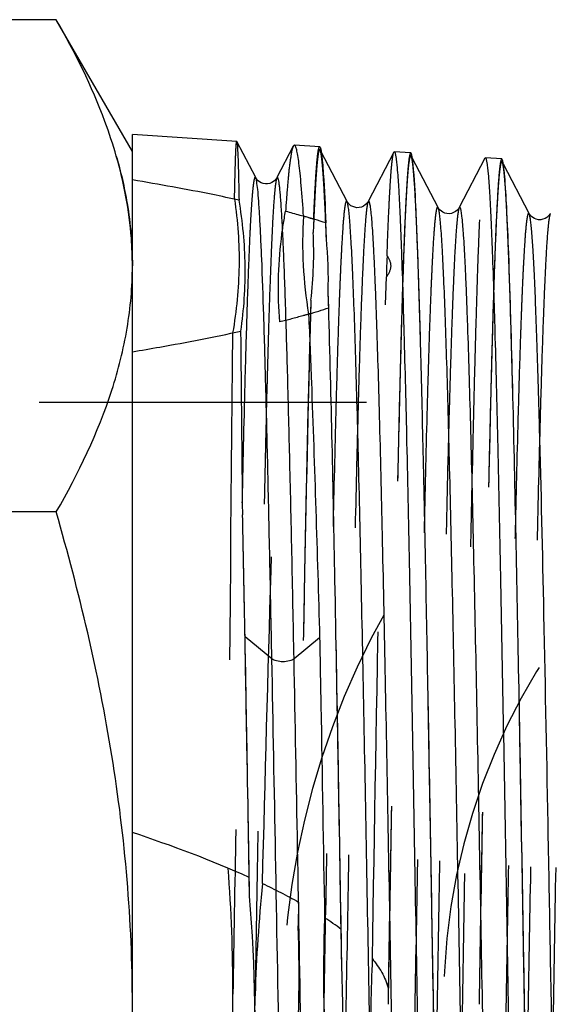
# Model space of a CAD drawing. Header units: millimetres. Extents: x 427 to 573, y 468 to 537.
# Tile 8 of 10: x 530 to 541, y 493 to 512. Entities that reach past the tile are written whole.
import ezdxf

# ---------------------------------------------------------------- set-up
doc = ezdxf.new("R2010")
doc.units = ezdxf.units.MM
doc.header["$LTSCALE"] = 65.185185
doc.linetypes.add('HIDDEN', pattern=[0.2, 0.1, -0.1])
doc.layers.add('KONST.EL_MIT_GEO', color=7, linetype='CONTINUOUS')
doc.layers.add('KURVEN', color=7, linetype='CONTINUOUS')

msp = doc.modelspace()

# ---------------------------------------------------------------- linework, layer by layer
at = {"layer": 'KONST.EL_MIT_GEO', "color": 7, "linetype": 'Continuous'}
for p, q in [((531.132, 512.305), (522.168, 512.305)), ((532.65, 509.675), (531.132, 512.305)), ((534.73, 509.879), (532.65, 510.017)), ((532.65, 475.333), (532.65, 510.017)), ((534.73, 509.879), (534.732, 509.877)), ((535.107, 509.156), (534.732, 509.877)), ((536.382, 509.769), (535.878, 509.802)), ((535.855, 509.781), (535.529, 509.156)), ((536.927, 508.681), (536.413, 509.668)), ((537.859, 509.661), (537.349, 508.681)), ((538.196, 509.648), (537.869, 509.67)), ((538.741, 508.561), (538.227, 509.548)), ((539.673, 509.541), (539.162, 508.561)), ((540.01, 509.528), (539.683, 509.55)), ((540.555, 508.44), (540.041, 509.427)), ((536.515, 507.943), (536.504, 508.253)), ((536.561, 506.561), (536.551, 506.871)), ((531.132, 502.49), (522.168, 502.49)), ((534.894, 500.002), (534.894, 500.023)), ((535.429, 499.563), (534.894, 500.002)), ((536.381, 499.981), (535.871, 499.563)), ((534.985, 494.834), (534.979, 495.204)), ((536.824, 493.375), (536.81, 494.169))]:
    msp.add_line(p, q, dxfattribs=at)
at = {"layer": 'KONST.EL_MIT_GEO', "color": 8, "linetype": 'HIDDEN'}
for p, q in [((536.413, 509.668), (536.391, 509.71)), ((537.859, 509.661), (537.869, 509.67)), ((538.227, 509.548), (538.205, 509.589)), ((539.673, 509.541), (539.683, 509.55)), ((540.041, 509.427), (540.019, 509.469)), ((536.262, 508.33), (536.253, 508.065)), ((536.208, 506.711), (536.199, 506.446)), ((550.351, 504.675), (518.35, 504.675)), ((534.894, 500.002), (534.894, 500.023)), ((535.963, 494.714), (535.955, 494.242)), ((537.748, 493.006), (537.743, 492.675))]:
    msp.add_line(p, q, dxfattribs=at)
at = {"layer": 'KONST.EL_MIT_GEO', "color": 7, "linetype": 'Continuous'}
for points in [[(535.529, 509.156), (535.528, 509.153), (535.52, 509.141), (535.508, 509.124), (535.489, 509.102), (535.461, 509.079), (535.428, 509.058), (535.388, 509.042), (535.344, 509.033), (535.299, 509.032), (535.257, 509.04), (535.218, 509.054), (535.185, 509.072), (535.159, 509.092), (535.138, 509.112), (535.123, 509.13), (535.113, 509.145), (535.107, 509.156)], [(537.349, 508.681), (537.342, 508.67), (537.331, 508.653), (537.313, 508.633), (537.289, 508.611), (537.255, 508.588), (537.212, 508.569), (537.167, 508.559), (537.122, 508.557), (537.079, 508.565), (537.039, 508.579), (537.005, 508.597), (536.977, 508.619), (536.955, 508.64), (536.941, 508.658), (536.932, 508.672), (536.927, 508.681)], [(539.163, 508.561), (539.16, 508.556), (539.152, 508.542), (539.137, 508.523), (539.116, 508.501), (539.088, 508.479), (539.051, 508.459), (539.007, 508.443), (538.961, 508.436), (538.917, 508.439), (538.874, 508.45), (538.837, 508.466), (538.806, 508.486), (538.781, 508.507), (538.763, 508.528), (538.751, 508.544), (538.743, 508.556), (538.741, 508.561)], [(540.976, 508.44), (540.975, 508.437), (540.967, 508.425), (540.955, 508.408), (540.935, 508.385), (540.906, 508.362), (540.871, 508.341), (540.831, 508.325), (540.785, 508.317), (540.74, 508.317), (540.698, 508.326), (540.659, 508.342), (540.626, 508.361), (540.6, 508.382), (540.581, 508.402), (540.567, 508.42), (540.558, 508.434), (540.555, 508.44)]]:
    msp.add_lwpolyline(points, dxfattribs=at)
for centre, radius, start, end in [((544.349, 507.842), 8.307, 176.2194, 189.7482), ((532.97, 497.548), 11.273, 71.7282, 74.0928), ((528.334, 507.129), 8.221, 358.2054, 5.6801), ((533.207, 516.491), 10.481, 286.3736, 288.6671), ((-990.669, 489.531), 1525.571, 0.484485, 0.622119), ((502.061, 492.137), 33.035, 357.2537, 4.682), ((569.358, 493.25), 32.899, 177.9934, 183.946), ((504.137, 492.139), 32.71, 359.7794, 2.1654)]:
    msp.add_arc(centre, radius, start, end, dxfattribs=at)
at = {"layer": 'KONST.EL_MIT_GEO', "color": 8, "linetype": 'HIDDEN'}
for centre, radius, start, end in [((528.017, 507.666), 8.246, 353.3488, 2.7687), ((545.894, 507.11), 8.184, 176.5738, 179.5363), ((2890.735, 481.11), 2356.22, 179.393281, 179.65281), ((501.519, 492.891), 33.134, 359.9703, 4.3215), ((568.599, 491.752), 33.523, 174.2975, 178.0824), ((503.099, 493.212), 32.872, 356.263, 1.7967), ((570.134, 492.101), 32.737, 177.4024, 180.6536), ((501.925, 492.9), 32.728, 358.1024, 359.9531), ((567.722, 491.791), 32.646, 178.1, 179.9554)]:
    msp.add_arc(centre, radius, start, end, dxfattribs=at)
at = {"layer": 'KONST.EL_MIT_GEO', "color": 7, "linetype": 'Continuous'}
for points, knots in [([(532.33, 509.587), (532.263, 509.818), (531.951, 510.761), (531.507, 511.655), (531.132, 512.305)], [0, 0, 0, 0, 0.243182, 1, 1, 1, 1]), ([(534.732, 509.877), (534.736, 509.869), (534.737, 509.838), (534.744, 509.777), (534.748, 509.68), (534.754, 509.55), (534.759, 509.386), (534.767, 509.102), (534.772, 508.872), (534.775, 508.707)], [0, 0, 0, 0, 0.023985, 0.077029, 0.159204, 0.270378, 0.410391, 0.578968, 1, 1, 1, 1]), ([(535.878, 509.802), (535.876, 509.803), (535.865, 509.8), (535.859, 509.789), (535.855, 509.781)], [0, 0, 0, 0, 0.180061, 1, 1, 1, 1]), ([(536.06, 508.389), (536.046, 508.593), (536.026, 508.878), (535.994, 509.229), (535.971, 509.429), (535.95, 509.584), (535.927, 509.699), (535.91, 509.764), (535.889, 509.802), (535.878, 509.802)], [0, 0, 0, 0, 0.427398, 0.597299, 0.737343, 0.847313, 0.927119, 0.977126, 1, 1, 1, 1]), ([(536.382, 509.769), (536.39, 509.768), (536.401, 509.732), (536.412, 509.68), (536.425, 509.578), (536.433, 509.501), (536.437, 509.456)], [0, 0, 0, 0, 0.07656, 0.265745, 0.573387, 1, 1, 1, 1]), ([(537.869, 509.67), (537.877, 509.67), (537.888, 509.63), (537.894, 509.606), (537.897, 509.584)], [0, 0, 0, 0, 0.286073, 1, 1, 1, 1]), ([(538.253, 509.311), (538.249, 509.36), (538.241, 509.442), (538.228, 509.553), (538.215, 509.609), (538.205, 509.648), (538.196, 509.648)], [0, 0, 0, 0, 0.42714, 0.735062, 0.924179, 1, 1, 1, 1]), ([(532.65, 507.397), (532.65, 507.581), (532.623, 508.319), (532.484, 509.053), (532.33, 509.587)], [0, 0, 0, 0, 0.247871, 1, 1, 1, 1]), ([(536.437, 509.456), (536.443, 509.383), (536.473, 508.983), (536.491, 508.581), (536.504, 508.253)], [0, 0, 0, 0, 0.181192, 1, 1, 1, 1]), ([(537.897, 509.584), (537.911, 509.507), (537.93, 509.302), (537.956, 508.922), (537.982, 508.399), (538.021, 507.43), (538.066, 505.907), (538.119, 503.743), (538.171, 501.191), (538.225, 498.34), (538.278, 495.289), (538.331, 492.148), (538.384, 489.025), (538.438, 486.032), (538.491, 483.274), (538.537, 481.168), (538.574, 479.673), (538.601, 478.718), (538.628, 477.886), (538.654, 477.185), (538.681, 476.622), (538.704, 476.241), (538.724, 476.008), (538.736, 475.888), (538.749, 475.806), (538.759, 475.763), (538.766, 475.749)], [0, 0, 0, 0, 0.006964, 0.018246, 0.033758, 0.053365, 0.104152, 0.168832, 0.245137, 0.330383, 0.42157, 0.51549, 0.608833, 0.698311, 0.780766, 0.853291, 0.885012, 0.913323, 0.937972, 0.958744, 0.975455, 0.987958, 0.992598, 0.996152, 0.998615, 1, 1, 1, 1]), ([(539.683, 509.55), (539.691, 509.549), (539.702, 509.51), (539.708, 509.486), (539.711, 509.465)], [0, 0, 0, 0, 0.286478, 1, 1, 1, 1]), ([(539.711, 509.465), (539.725, 509.388), (539.744, 509.184), (539.77, 508.807), (539.796, 508.288), (539.835, 507.326), (539.88, 505.813), (539.933, 503.666), (539.985, 501.132), (540.039, 498.301), (540.092, 495.273), (540.145, 492.154), (540.198, 489.054), (540.252, 486.082), (540.305, 483.344), (540.351, 481.252), (540.388, 479.767), (540.415, 478.819), (540.442, 477.993), (540.468, 477.297), (540.495, 476.737), (540.518, 476.358), (540.537, 476.127), (540.55, 476.008), (540.563, 475.926), (540.573, 475.883), (540.58, 475.87)], [0, 0, 0, 0, 0.006963, 0.018243, 0.033753, 0.053357, 0.104137, 0.168808, 0.245103, 0.330338, 0.421515, 0.515428, 0.608766, 0.698242, 0.780699, 0.853229, 0.884954, 0.913271, 0.937927, 0.958706, 0.975424, 0.987936, 0.992582, 0.99614, 0.998609, 1, 1, 1, 1]), ([(540.068, 509.185), (540.064, 509.235), (540.056, 509.319), (540.042, 509.431), (540.029, 509.488), (540.019, 509.527), (540.01, 509.528)], [0, 0, 0, 0, 0.427179, 0.735133, 0.924254, 1, 1, 1, 1]), ([(538.65, 492.675), (538.617, 494.576), (538.556, 498.158), (538.475, 502.435), (538.406, 505.379), (538.359, 507.07), (538.312, 508.339), (538.277, 509.039), (538.253, 509.311)], [0, 0, 0, 0, 0.342824, 0.645818, 0.77105, 0.873694, 0.950755, 1, 1, 1, 1]), ([(534.775, 508.707), (534.601, 508.745), (533.895, 508.893), (533.185, 509.021), (532.65, 509.111)], [0, 0, 0, 0, 0.247616, 1, 1, 1, 1]), ([(535.429, 499.563), (535.416, 500.23), (535.39, 501.508), (535.35, 503.328), (535.311, 504.944), (535.271, 506.325), (535.237, 507.316), (535.209, 507.972), (535.189, 508.356), (535.169, 508.664), (535.152, 508.898), (535.131, 509.052), (535.119, 509.132), (535.107, 509.156)], [0, 0, 0, 0, 0.208545, 0.399381, 0.568806, 0.71357, 0.830933, 0.878634, 0.918715, 0.950994, 0.975341, 0.991668, 1, 1, 1, 1]), ([(535.871, 499.563), (535.857, 500.269), (535.83, 501.617), (535.787, 503.528), (535.745, 505.205), (535.709, 506.439), (535.679, 507.283), (535.658, 507.799), (535.637, 508.235), (535.619, 508.545), (535.604, 508.752), (535.594, 508.874), (535.583, 508.975), (535.574, 509.053), (535.562, 509.112), (535.555, 509.144), (535.542, 509.171), (535.532, 509.16), (535.529, 509.156)], [0, 0, 0, 0, 0.220123, 0.420097, 0.595571, 0.742757, 0.804738, 0.858532, 0.903858, 0.94049, 0.955487, 0.968251, 0.978767, 0.987026, 0.993034, 0.996819, 0.998545, 1, 1, 1, 1]), ([(540.227, 504.964), (540.205, 505.856), (540.173, 507.056), (540.115, 508.464), (540.086, 508.979), (540.068, 509.185)], [0, 0, 0, 0, 0.633838, 0.852582, 1, 1, 1, 1]), ([(534.812, 506.096), (534.874, 506.527), (534.933, 507.403), (534.849, 508.277), (534.775, 508.707)], [0, 0, 0, 0, 0.49958, 1, 1, 1, 1]), ([(537.834, 476.729), (537.832, 476.726), (537.829, 476.719), (537.817, 476.721), (537.811, 476.735), (537.804, 476.755), (537.797, 476.785), (537.787, 476.844), (537.768, 477.002), (537.744, 477.307), (537.723, 477.674), (537.705, 478.041), (537.691, 478.37), (537.677, 478.733), (537.657, 479.284), (537.633, 480.051), (537.594, 481.471), (537.546, 483.498), (537.491, 486.176), (537.435, 489.105), (537.38, 492.171), (537.324, 495.258), (537.269, 498.246), (537.213, 501.022), (537.166, 503.152), (537.126, 504.67), (537.099, 505.643), (537.071, 506.492), (537.043, 507.208), (537.015, 507.785), (536.992, 508.176), (536.971, 508.415), (536.958, 508.538), (536.944, 508.622), (536.934, 508.667), (536.927, 508.681)], [0, 0, 0, 0, 0.000351, 0.000575, 0.000973, 0.001642, 0.0026, 0.003853, 0.007244, 0.017564, 0.032527, 0.041708, 0.051995, 0.06336, 0.075779, 0.103654, 0.135349, 0.208946, 0.293736, 0.386458, 0.483548, 0.581273, 0.675882, 0.763744, 0.84149, 0.875622, 0.906145, 0.932767, 0.955236, 0.973335, 0.986897, 0.991936, 0.9958, 0.998484, 1, 1, 1, 1]), ([(538.255, 476.729), (538.248, 476.743), (538.238, 476.788), (538.224, 476.873), (538.211, 476.996), (538.191, 477.236), (538.167, 477.628), (538.139, 478.206), (538.111, 478.924), (538.083, 479.775), (538.055, 480.751), (538.016, 482.272), (537.968, 484.406), (537.913, 487.184), (537.857, 490.175), (537.802, 493.262), (537.746, 496.327), (537.691, 499.253), (537.636, 501.928), (537.588, 503.951), (537.549, 505.368), (537.524, 506.134), (537.505, 506.683), (537.491, 507.045), (537.477, 507.373), (537.459, 507.739), (537.438, 508.105), (537.415, 508.409), (537.395, 508.567), (537.385, 508.625), (537.378, 508.656), (537.371, 508.675), (537.366, 508.689), (537.354, 508.692), (537.35, 508.685), (537.349, 508.681)], [0, 0, 0, 0, 0.00152, 0.004212, 0.008086, 0.01314, 0.026742, 0.044894, 0.067423, 0.094114, 0.124708, 0.158912, 0.236797, 0.32477, 0.419447, 0.517189, 0.614241, 0.706878, 0.791546, 0.865, 0.896622, 0.924428, 0.936814, 0.94815, 0.958408, 0.967562, 0.982483, 0.992774, 0.996157, 0.997406, 0.998362, 0.99903, 0.999428, 0.999651, 1, 1, 1, 1]), ([(539.648, 476.85), (539.646, 476.846), (539.643, 476.839), (539.631, 476.841), (539.625, 476.855), (539.618, 476.874), (539.612, 476.904), (539.601, 476.962), (539.582, 477.119), (539.558, 477.421), (539.537, 477.785), (539.519, 478.149), (539.505, 478.474), (539.491, 478.835), (539.472, 479.381), (539.447, 480.142), (539.408, 481.551), (539.36, 483.562), (539.305, 486.219), (539.249, 489.125), (539.194, 492.169), (539.138, 495.233), (539.083, 498.199), (539.027, 500.954), (538.98, 503.069), (538.941, 504.576), (538.913, 505.543), (538.885, 506.386), (538.857, 507.097), (538.83, 507.67), (538.806, 508.058), (538.785, 508.295), (538.772, 508.418), (538.758, 508.502), (538.748, 508.546), (538.741, 508.561)], [0, 0, 0, 0, 0.000357, 0.000582, 0.000976, 0.001641, 0.002593, 0.00384, 0.00722, 0.017518, 0.032461, 0.041631, 0.051907, 0.063264, 0.075674, 0.103531, 0.135211, 0.208782, 0.293555, 0.386268, 0.483355, 0.581087, 0.675709, 0.76359, 0.841362, 0.875507, 0.906045, 0.932683, 0.955167, 0.973284, 0.986862, 0.99191, 0.995781, 0.998474, 1, 1, 1, 1]), ([(539.626, 492.676), (539.607, 493.732), (539.569, 495.802), (539.513, 498.803), (539.456, 501.557), (539.407, 503.648), (539.367, 505.115), (539.342, 505.91), (539.322, 506.48), (539.308, 506.856), (539.294, 507.197), (539.276, 507.578), (539.254, 507.959), (539.23, 508.275), (539.21, 508.441), (539.2, 508.502), (539.193, 508.533), (539.185, 508.554), (539.18, 508.569), (539.168, 508.571), (539.164, 508.564), (539.163, 508.561)], [0, 0, 0, 0, 0.198995, 0.390027, 0.565416, 0.718113, 0.783997, 0.841994, 0.867853, 0.891528, 0.912962, 0.932102, 0.963312, 0.984861, 0.991951, 0.994573, 0.996582, 0.997987, 0.998823, 0.999284, 1, 1, 1, 1]), ([(540.762, 504.177), (540.754, 504.484), (540.738, 505.066), (540.712, 505.885), (540.687, 506.599), (540.661, 507.2), (540.636, 507.683), (540.614, 508.012), (540.595, 508.212), (540.583, 508.317), (540.571, 508.389), (540.562, 508.427), (540.555, 508.44)], [0, 0, 0, 0, 0.215928, 0.408534, 0.576065, 0.717245, 0.83098, 0.916349, 0.948197, 0.972747, 0.989982, 1, 1, 1, 1]), ([(531.132, 502.49), (531.576, 503.26), (532.153, 504.456), (532.577, 506.139), (532.65, 506.981), (532.65, 507.397)], [0, 0, 0, 0, 0.514153, 0.759424, 1, 1, 1, 1]), ([(536.81, 494.169), (536.771, 496.491), (536.699, 500.622), (536.614, 504.753), (536.561, 506.561)], [0, 0, 0, 0, 0.562216, 1, 1, 1, 1]), ([(536.161, 506.435), (536.181, 505.983), (536.267, 503.832), (536.332, 501.681), (536.381, 499.981)], [0, 0, 0, 0, 0.210147, 1, 1, 1, 1]), ([(532.65, 505.684), (532.832, 505.715), (533.555, 505.84), (534.276, 505.978), (534.812, 506.096)], [0, 0, 0, 0, 0.252115, 1, 1, 1, 1]), ([(540.464, 492.675), (540.425, 494.907), (540.355, 499.003), (540.274, 503.099), (540.227, 504.964)], [0, 0, 0, 0, 0.544798, 1, 1, 1, 1]), ([(541.462, 476.97), (541.46, 476.966), (541.449, 476.955), (541.435, 476.982), (541.428, 477.014), (541.416, 477.075), (541.406, 477.155), (541.395, 477.258), (541.384, 477.383), (541.374, 477.529), (541.363, 477.698), (541.347, 477.966), (541.329, 478.352), (541.307, 478.878), (541.277, 479.733), (541.239, 480.982), (541.197, 482.674), (541.154, 484.596), (541.095, 487.485), (541.023, 491.309), (540.94, 495.904), (540.857, 500.208), (540.796, 502.932), (540.762, 504.177)], [0, 0, 0, 0, 0.000534, 0.001157, 0.002523, 0.004691, 0.007671, 0.011464, 0.016068, 0.021475, 0.027679, 0.03467, 0.050981, 0.070311, 0.092553, 0.145245, 0.207851, 0.278936, 0.356873, 0.526054, 0.700003, 0.862913, 1, 1, 1, 1]), ([(532.65, 492.675), (532.65, 494.334), (532.36, 497.658), (531.592, 500.895), (531.132, 502.49)], [0, 0, 0, 0, 0.499896, 1, 1, 1, 1]), ([(534.894, 500.023), (534.89, 500.231), (534.875, 501.033), (534.859, 501.836), (534.847, 502.431)], [0, 0, 0, 0, 0.258474, 1, 1, 1, 1]), ([(534.979, 495.204), (534.972, 495.616), (534.945, 497.216), (534.916, 498.815), (534.894, 500.002)], [0, 0, 0, 0, 0.257598, 1, 1, 1, 1]), ([(536.381, 499.981), (536.389, 499.534), (536.423, 497.675), (536.455, 495.815), (536.479, 494.402)], [0, 0, 0, 0, 0.240224, 1, 1, 1, 1]), ([(536.02, 476.608), (536.018, 476.604), (536.011, 476.595), (535.996, 476.611), (535.991, 476.634), (535.981, 476.675), (535.973, 476.731), (535.963, 476.804), (535.954, 476.893), (535.941, 477.044), (535.925, 477.272), (535.907, 477.593), (535.889, 477.976), (535.871, 478.418), (535.852, 478.919), (535.827, 479.698), (535.795, 480.8), (535.759, 482.263), (535.709, 484.53), (535.647, 487.649), (535.576, 491.585), (535.505, 495.594), (535.455, 498.261), (535.429, 499.563)], [0, 0, 0, 0, 0.000572, 0.001079, 0.00218, 0.003965, 0.006448, 0.009635, 0.013524, 0.018113, 0.029371, 0.043371, 0.060054, 0.079354, 0.101193, 0.12548, 0.181, 0.245005, 0.316452, 0.476902, 0.65192, 0.830138, 1, 1, 1, 1]), ([(535.871, 499.563), (535.845, 499.541), (535.77, 499.514), (535.65, 499.5), (535.53, 499.514), (535.455, 499.541), (535.429, 499.563)], [0, 0, 0, 0, 0.219185, 0.5, 0.780815, 1, 1, 1, 1]), ([(536.442, 476.609), (536.431, 476.629), (536.42, 476.694), (536.402, 476.819), (536.386, 477.007), (536.368, 477.253), (536.351, 477.559), (536.326, 478.08), (536.295, 478.869), (536.26, 479.971), (536.225, 481.266), (536.19, 482.736), (536.155, 484.357), (536.119, 486.106), (536.071, 488.613), (536.013, 491.853), (535.944, 495.731), (535.896, 498.306), (535.871, 499.563)], [0, 0, 0, 0, 0.002936, 0.008485, 0.01666, 0.027437, 0.040779, 0.056637, 0.095651, 0.143887, 0.200611, 0.264957, 0.335945, 0.412491, 0.493429, 0.663502, 0.835838, 1, 1, 1, 1]), ([(539.082, 475.806), (539.067, 475.868), (539.049, 476.043), (539.023, 476.376), (538.998, 476.853), (538.971, 477.468), (538.945, 478.216), (538.907, 479.46), (538.861, 481.29), (538.808, 483.768), (538.756, 486.558), (538.703, 489.562), (538.667, 491.625), (538.65, 492.675)], [0, 0, 0, 0, 0.011267, 0.03115, 0.059503, 0.096085, 0.140584, 0.192606, 0.317347, 0.465951, 0.633228, 0.813339, 1, 1, 1, 1]), ([(540.069, 476.85), (540.062, 476.864), (540.053, 476.906), (540.039, 476.987), (540.026, 477.105), (540.006, 477.332), (539.983, 477.705), (539.956, 478.254), (539.929, 478.936), (539.901, 479.745), (539.874, 480.672), (539.836, 482.121), (539.789, 484.157), (539.735, 486.817), (539.681, 489.692), (539.645, 491.669), (539.626, 492.676)], [0, 0, 0, 0, 0.002963, 0.008162, 0.015623, 0.025339, 0.051454, 0.086284, 0.129516, 0.18075, 0.239522, 0.305287, 0.455326, 0.625364, 0.809167, 1, 1, 1, 1]), ([(540.896, 475.927), (540.881, 475.989), (540.863, 476.163), (540.837, 476.495), (540.811, 476.969), (540.785, 477.58), (540.758, 478.323), (540.721, 479.559), (540.675, 481.376), (540.622, 483.836), (540.57, 486.604), (540.517, 489.586), (540.481, 491.633), (540.464, 492.675)], [0, 0, 0, 0, 0.011329, 0.031265, 0.059663, 0.096279, 0.140802, 0.192839, 0.317583, 0.466158, 0.633382, 0.81342, 1, 1, 1, 1])]:
    msp.add_open_spline(points, degree=3, knots=knots, dxfattribs=at)
at = {"layer": 'KONST.EL_MIT_GEO', "color": 8, "linetype": 'HIDDEN'}
for points, knots in [([(534.685, 508.727), (534.687, 508.816), (534.691, 508.983), (534.696, 509.216), (534.702, 509.414), (534.707, 509.577), (534.712, 509.704), (534.717, 509.787), (534.721, 509.835), (534.724, 509.859), (534.726, 509.87), (534.728, 509.879), (534.73, 509.879)], [0, 0, 0, 0, 0.232139, 0.434444, 0.6064, 0.74752, 0.857527, 0.93625, 0.963838, 0.983571, 0.995505, 1, 1, 1, 1]), ([(535.855, 509.781), (535.833, 509.739), (535.809, 509.603), (535.771, 509.342), (535.736, 508.954), (535.713, 508.656), (535.702, 508.487)], [0, 0, 0, 0, 0.108893, 0.312306, 0.61005, 1, 1, 1, 1]), ([(536.391, 509.71), (536.389, 509.713), (536.383, 509.723), (536.369, 509.709), (536.364, 509.687), (536.355, 509.65), (536.347, 509.598), (536.339, 509.532), (536.33, 509.45), (536.318, 509.312), (536.303, 509.102), (536.286, 508.807), (536.269, 508.455), (536.259, 508.201), (536.253, 508.065)], [0, 0, 0, 0, 0.007405, 0.013724, 0.02743, 0.049735, 0.080845, 0.120816, 0.169656, 0.227335, 0.369035, 0.545535, 0.756165, 1, 1, 1, 1]), ([(536.262, 508.33), (536.271, 508.538), (536.285, 508.83), (536.306, 509.189), (536.32, 509.393), (536.335, 509.549), (536.349, 509.669), (536.361, 509.727), (536.373, 509.77), (536.382, 509.769)], [0, 0, 0, 0, 0.432522, 0.603998, 0.744877, 0.854874, 0.933783, 0.981662, 1, 1, 1, 1]), ([(536.515, 507.943), (536.506, 508.183), (536.488, 508.604), (536.462, 509.09), (536.439, 509.386), (536.425, 509.538), (536.41, 509.64), (536.4, 509.693), (536.391, 509.71)], [0, 0, 0, 0, 0.407357, 0.71181, 0.82425, 0.909794, 0.968303, 1, 1, 1, 1]), ([(537.724, 507.599), (537.734, 507.881), (537.75, 508.276), (537.773, 508.768), (537.79, 509.055), (537.806, 509.287), (537.822, 509.463), (537.839, 509.581), (537.849, 509.642), (537.859, 509.661)], [0, 0, 0, 0, 0.408446, 0.574238, 0.713604, 0.82611, 0.911429, 0.969344, 1, 1, 1, 1]), ([(538.205, 509.589), (538.203, 509.592), (538.2, 509.6), (538.187, 509.595), (538.182, 509.58), (538.175, 509.557), (538.168, 509.522), (538.157, 509.456), (538.145, 509.347), (538.131, 509.185), (538.117, 508.981), (538.103, 508.736), (538.082, 508.33), (538.058, 507.725), (538.029, 506.888), (538.001, 505.908), (537.961, 504.346), (537.912, 502.121), (537.856, 499.191), (537.799, 496), (537.762, 493.798), (537.743, 492.675)], [0, 0, 0, 0, 0.000662, 0.001106, 0.001966, 0.003405, 0.00545, 0.008109, 0.015272, 0.024894, 0.036957, 0.051431, 0.068282, 0.108945, 0.158541, 0.216573, 0.282461, 0.435092, 0.610331, 0.801174, 1, 1, 1, 1]), ([(538.196, 509.648), (538.188, 509.649), (538.176, 509.612), (538.165, 509.561), (538.152, 509.457), (538.138, 509.321), (538.125, 509.143), (538.105, 508.83), (538.081, 508.344), (538.053, 507.652), (538.026, 506.818), (537.998, 505.852), (537.971, 504.762), (537.943, 503.558), (537.905, 501.759), (537.858, 499.319), (537.803, 496.227), (537.767, 494.095), (537.748, 493.006)], [0, 0, 0, 0, 0.00142, 0.005058, 0.011043, 0.019387, 0.030074, 0.043083, 0.075948, 0.117681, 0.16789, 0.226107, 0.291785, 0.364306, 0.442991, 0.615842, 0.803851, 1, 1, 1, 1]), ([(532.33, 509.587), (532.419, 509.276), (532.586, 508.554), (532.65, 507.814), (532.65, 507.397)], [0, 0, 0, 0, 0.436952, 1, 1, 1, 1]), ([(538.65, 492.675), (538.631, 493.753), (538.595, 495.869), (538.54, 498.945), (538.486, 501.79), (538.439, 503.968), (538.401, 505.517), (538.374, 506.508), (538.346, 507.372), (538.319, 508.099), (538.292, 508.684), (538.269, 509.08), (538.248, 509.321), (538.236, 509.446), (538.222, 509.53), (538.213, 509.575), (538.205, 509.589)], [0, 0, 0, 0, 0.191076, 0.375135, 0.545382, 0.695537, 0.761318, 0.820068, 0.871252, 0.914396, 0.949104, 0.975067, 0.984693, 0.992058, 0.997153, 1, 1, 1, 1]), ([(538.776, 475.74), (538.784, 475.741), (538.795, 475.778), (538.807, 475.831), (538.82, 475.936), (538.833, 476.073), (538.847, 476.253), (538.867, 476.567), (538.891, 477.054), (538.918, 477.747), (538.946, 478.58), (538.973, 479.546), (539.001, 480.635), (539.029, 481.837), (539.067, 483.633), (539.114, 486.068), (539.169, 489.152), (539.224, 492.368), (539.279, 495.595), (539.334, 498.711), (539.389, 501.599), (539.436, 503.814), (539.475, 505.39), (539.503, 506.4), (539.53, 507.279), (539.558, 508.021), (539.585, 508.618), (539.609, 509.022), (539.629, 509.268), (539.642, 509.394), (539.656, 509.481), (539.665, 509.526), (539.673, 509.541)], [0, 0, 0, 0, 0.000742, 0.002579, 0.005568, 0.009714, 0.015009, 0.021442, 0.037666, 0.058238, 0.082965, 0.111619, 0.14393, 0.179595, 0.21828, 0.303228, 0.395587, 0.491889, 0.588517, 0.681833, 0.768329, 0.844747, 0.87826, 0.908209, 0.934312, 0.956324, 0.974037, 0.987286, 0.992199, 0.995956, 0.998552, 1, 1, 1, 1]), ([(540.01, 509.528), (540.002, 509.529), (539.99, 509.491), (539.979, 509.439), (539.965, 509.333), (539.952, 509.195), (539.938, 509.013), (539.918, 508.695), (539.893, 508.2), (539.866, 507.496), (539.838, 506.649), (539.81, 505.667), (539.782, 504.56), (539.754, 503.338), (539.715, 501.515), (539.668, 499.046), (539.612, 495.923), (539.575, 493.772), (539.557, 492.675)], [0, 0, 0, 0, 0.001425, 0.005082, 0.011098, 0.019484, 0.030225, 0.043299, 0.076323, 0.118242, 0.168656, 0.227081, 0.292954, 0.365642, 0.444445, 0.617302, 0.804886, 1, 1, 1, 1]), ([(540.019, 509.469), (540.017, 509.472), (540.014, 509.479), (540.001, 509.475), (539.996, 509.459), (539.989, 509.437), (539.982, 509.403), (539.972, 509.337), (539.959, 509.229), (539.945, 509.068), (539.931, 508.866), (539.917, 508.623), (539.896, 508.219), (539.872, 507.619), (539.843, 506.788), (539.815, 505.815), (539.775, 504.264), (539.726, 502.055), (539.67, 499.146), (539.613, 495.976), (539.576, 493.79), (539.557, 492.675)], [0, 0, 0, 0, 0.000669, 0.001114, 0.001972, 0.003407, 0.005447, 0.0081, 0.015255, 0.02487, 0.036924, 0.051392, 0.068238, 0.10889, 0.158479, 0.216508, 0.282395, 0.435032, 0.610285, 0.80115, 1, 1, 1, 1]), ([(540.227, 504.927), (540.219, 505.255), (540.203, 505.876), (540.177, 506.751), (540.151, 507.512), (540.126, 508.153), (540.101, 508.668), (540.079, 509.017), (540.06, 509.23), (540.048, 509.34), (540.035, 509.416), (540.026, 509.456), (540.019, 509.469)], [0, 0, 0, 0, 0.216519, 0.409556, 0.577366, 0.718658, 0.832329, 0.917446, 0.949098, 0.973398, 0.990335, 1, 1, 1, 1]), ([(540.59, 475.861), (540.598, 475.861), (540.609, 475.898), (540.621, 475.951), (540.634, 476.055), (540.647, 476.191), (540.661, 476.369), (540.681, 476.681), (540.705, 477.165), (540.732, 477.853), (540.76, 478.68), (540.787, 479.639), (540.815, 480.72), (540.843, 481.914), (540.881, 483.696), (540.928, 486.113), (540.983, 489.175), (541.038, 492.368), (541.093, 495.572), (541.148, 498.666), (541.203, 501.533), (541.25, 503.732), (541.289, 505.297), (541.316, 506.3), (541.344, 507.173), (541.372, 507.91), (541.399, 508.503), (541.423, 508.904), (541.443, 509.149), (541.456, 509.274), (541.47, 509.36), (541.479, 509.406), (541.487, 509.42)], [0, 0, 0, 0, 0.000744, 0.002582, 0.005571, 0.009716, 0.015011, 0.021443, 0.037666, 0.058235, 0.08296, 0.11161, 0.143917, 0.179577, 0.218257, 0.303194, 0.395542, 0.491835, 0.588454, 0.681766, 0.768261, 0.844684, 0.878201, 0.908155, 0.934264, 0.956284, 0.974005, 0.987264, 0.992182, 0.995944, 0.998546, 1, 1, 1, 1]), ([(535.107, 509.156), (535.105, 509.159), (535.102, 509.167), (535.089, 509.163), (535.084, 509.148), (535.077, 509.126), (535.07, 509.094), (535.06, 509.03), (535.048, 508.926), (535.034, 508.77), (535.02, 508.574), (535.005, 508.339), (534.985, 507.949), (534.961, 507.368), (534.933, 506.563), (534.905, 505.622), (534.865, 504.121), (534.818, 501.984), (534.763, 499.164), (534.708, 496.086), (534.671, 493.96), (534.653, 492.874)], [0, 0, 0, 0, 0.000693, 0.001144, 0.001993, 0.003416, 0.005443, 0.008085, 0.015218, 0.024811, 0.036842, 0.051285, 0.068101, 0.108678, 0.158164, 0.216063, 0.281798, 0.434111, 0.609165, 0.800211, 1, 1, 1, 1]), ([(535.529, 509.156), (535.522, 509.142), (535.513, 509.098), (535.499, 509.016), (535.486, 508.895), (535.466, 508.662), (535.443, 508.28), (535.417, 507.716), (535.39, 507.016), (535.363, 506.186), (535.336, 505.234), (535.299, 503.747), (535.253, 501.655), (535.2, 498.92), (535.147, 495.956), (535.112, 493.915), (535.095, 492.874)], [0, 0, 0, 0, 0.002909, 0.008062, 0.015482, 0.025159, 0.051198, 0.085944, 0.129077, 0.180196, 0.23883, 0.304449, 0.454206, 0.62412, 0.808185, 1, 1, 1, 1]), ([(534.685, 508.727), (534.75, 508.286), (534.812, 507.392), (534.725, 506.5), (534.648, 506.06)], [0, 0, 0, 0, 0.499575, 1, 1, 1, 1]), ([(536.927, 508.681), (536.925, 508.685), (536.922, 508.691), (536.91, 508.689), (536.904, 508.675), (536.897, 508.656), (536.89, 508.625), (536.88, 508.566), (536.861, 508.407), (536.837, 508.101), (536.816, 507.733), (536.798, 507.365), (536.784, 507.035), (536.77, 506.67), (536.75, 506.117), (536.726, 505.347), (536.687, 503.922), (536.639, 501.887), (536.584, 499.198), (536.528, 496.258), (536.473, 493.18), (536.417, 490.081), (536.362, 487.081), (536.306, 484.295), (536.259, 482.157), (536.219, 480.633), (536.191, 479.656), (536.164, 478.804), (536.136, 478.086), (536.108, 477.507), (536.085, 477.115), (536.064, 476.876), (536.051, 476.752), (536.037, 476.667), (536.027, 476.623), (536.02, 476.609)], [0, 0, 0, 0, 0.000352, 0.000575, 0.000971, 0.00164, 0.002597, 0.003848, 0.007237, 0.017555, 0.032516, 0.041697, 0.051982, 0.063348, 0.075768, 0.103643, 0.135341, 0.208944, 0.293744, 0.386477, 0.483576, 0.581311, 0.675927, 0.763793, 0.84154, 0.87567, 0.90619, 0.932808, 0.955271, 0.973364, 0.986917, 0.991951, 0.99581, 0.998488, 1, 1, 1, 1]), ([(537.349, 508.681), (537.341, 508.667), (537.331, 508.622), (537.317, 508.537), (537.304, 508.413), (537.284, 508.173), (537.26, 507.78), (537.232, 507.199), (537.204, 506.478), (537.176, 505.624), (537.148, 504.645), (537.109, 503.118), (537.061, 500.976), (537.006, 498.187), (536.95, 495.185), (536.895, 492.085), (536.839, 489.008), (536.784, 486.071), (536.729, 483.386), (536.681, 481.355), (536.641, 479.933), (536.617, 479.164), (536.598, 478.613), (536.584, 478.25), (536.57, 477.921), (536.552, 477.554), (536.531, 477.187), (536.507, 476.882), (536.488, 476.723), (536.478, 476.664), (536.471, 476.634), (536.464, 476.614), (536.459, 476.6), (536.446, 476.598), (536.443, 476.605), (536.442, 476.609)], [0, 0, 0, 0, 0.001517, 0.004206, 0.008077, 0.013129, 0.026727, 0.044877, 0.067405, 0.094096, 0.124692, 0.158898, 0.236789, 0.324772, 0.41946, 0.517213, 0.614276, 0.70692, 0.791592, 0.865046, 0.896667, 0.924469, 0.936854, 0.948187, 0.958441, 0.967593, 0.982506, 0.992789, 0.996166, 0.997412, 0.998366, 0.999032, 0.999427, 0.999649, 1, 1, 1, 1]), ([(535.587, 506.278), (535.541, 506.829), (535.556, 507.574), (535.668, 508.304), (535.702, 508.487)], [0, 0, 0, 0, 0.74833, 1, 1, 1, 1]), ([(538.741, 508.561), (538.739, 508.564), (538.736, 508.571), (538.724, 508.569), (538.718, 508.555), (538.711, 508.536), (538.705, 508.506), (538.694, 508.447), (538.675, 508.289), (538.651, 507.986), (538.63, 507.621), (538.612, 507.256), (538.598, 506.928), (538.584, 506.567), (538.564, 506.018), (538.54, 505.254), (538.501, 503.84), (538.453, 501.821), (538.398, 499.153), (538.342, 496.235), (538.287, 493.18), (538.231, 490.104), (538.176, 487.127), (538.12, 484.362), (538.073, 482.239), (538.034, 480.726), (538.006, 479.756), (537.978, 478.91), (537.95, 478.197), (537.922, 477.622), (537.899, 477.233), (537.878, 476.995), (537.865, 476.872), (537.851, 476.788), (537.841, 476.743), (537.834, 476.729)], [0, 0, 0, 0, 0.000355, 0.000579, 0.000974, 0.001639, 0.002593, 0.003842, 0.007226, 0.017531, 0.032481, 0.041655, 0.051936, 0.063296, 0.07571, 0.103576, 0.135263, 0.208849, 0.293636, 0.38636, 0.483456, 0.581191, 0.675813, 0.763689, 0.84145, 0.875589, 0.906118, 0.932747, 0.95522, 0.973325, 0.986891, 0.991931, 0.995796, 0.998483, 1, 1, 1, 1]), ([(539.162, 508.561), (539.155, 508.546), (539.145, 508.502), (539.131, 508.417), (539.118, 508.294), (539.097, 508.056), (539.073, 507.665), (539.046, 507.088), (539.018, 506.373), (538.99, 505.525), (538.962, 504.553), (538.923, 503.037), (538.875, 500.911), (538.82, 498.142), (538.764, 495.163), (538.709, 492.087), (538.653, 489.033), (538.598, 486.118), (538.542, 483.454), (538.495, 481.439), (538.455, 480.027), (538.431, 479.265), (538.412, 478.718), (538.398, 478.357), (538.384, 478.031), (538.366, 477.667), (538.345, 477.302), (538.321, 477), (538.302, 476.842), (538.292, 476.784), (538.285, 476.754), (538.278, 476.735), (538.272, 476.721), (538.26, 476.719), (538.257, 476.726), (538.256, 476.729)], [0, 0, 0, 0, 0.001523, 0.004218, 0.008097, 0.013154, 0.026764, 0.044923, 0.067461, 0.09416, 0.124762, 0.158974, 0.236872, 0.324857, 0.419544, 0.517292, 0.614345, 0.706978, 0.791638, 0.865078, 0.896693, 0.92449, 0.936871, 0.948201, 0.958453, 0.967603, 0.982511, 0.992788, 0.996165, 0.997411, 0.998364, 0.99903, 0.999425, 0.999648, 1, 1, 1, 1]), ([(540.555, 508.44), (540.553, 508.443), (540.55, 508.45), (540.538, 508.449), (540.532, 508.435), (540.525, 508.416), (540.519, 508.386), (540.508, 508.328), (540.489, 508.172), (540.465, 507.871), (540.444, 507.509), (540.426, 507.147), (540.412, 506.822), (540.398, 506.463), (540.379, 505.919), (540.354, 505.161), (540.315, 503.758), (540.267, 501.754), (540.212, 499.107), (540.156, 496.212), (540.101, 493.18), (540.045, 490.128), (539.99, 487.173), (539.934, 484.428), (539.887, 482.321), (539.848, 480.819), (539.82, 479.857), (539.792, 479.017), (539.764, 478.308), (539.737, 477.737), (539.713, 477.35), (539.692, 477.114), (539.679, 476.992), (539.665, 476.908), (539.655, 476.864), (539.648, 476.85)], [0, 0, 0, 0, 0.000359, 0.000584, 0.000978, 0.001642, 0.002594, 0.00384, 0.007218, 0.017514, 0.032452, 0.041622, 0.051896, 0.063251, 0.07566, 0.103514, 0.135192, 0.208758, 0.293528, 0.38624, 0.483327, 0.58106, 0.675684, 0.763568, 0.841343, 0.87549, 0.906031, 0.932671, 0.955157, 0.973276, 0.986856, 0.991906, 0.995779, 0.998473, 1, 1, 1, 1]), ([(540.976, 508.44), (540.969, 508.426), (540.959, 508.381), (540.945, 508.297), (540.932, 508.175), (540.911, 507.937), (540.887, 507.549), (540.86, 506.977), (540.832, 506.266), (540.804, 505.424), (540.776, 504.459), (540.737, 502.954), (540.689, 500.844), (540.634, 498.096), (540.578, 495.139), (540.523, 492.087), (540.467, 489.056), (540.412, 486.164), (540.356, 483.52), (540.309, 481.521), (540.269, 480.121), (540.245, 479.364), (540.226, 478.821), (540.212, 478.464), (540.198, 478.14), (540.18, 477.779), (540.159, 477.418), (540.135, 477.118), (540.116, 476.962), (540.106, 476.904), (540.099, 476.874), (540.092, 476.855), (540.086, 476.841), (540.074, 476.839), (540.071, 476.846), (540.069, 476.85)], [0, 0, 0, 0, 0.001534, 0.00424, 0.008127, 0.013195, 0.026822, 0.044998, 0.06755, 0.094262, 0.124877, 0.159098, 0.237012, 0.325004, 0.419691, 0.517433, 0.614474, 0.707091, 0.791731, 0.865149, 0.896753, 0.924537, 0.936913, 0.948238, 0.958484, 0.967628, 0.982526, 0.992795, 0.996166, 0.99741, 0.998361, 0.999026, 0.99942, 0.999645, 1, 1, 1, 1]), ([(537.724, 507.599), (537.768, 507.539), (537.83, 507.384), (537.757, 507.236), (537.71, 507.176)], [0, 0, 0, 0, 0.495789, 1, 1, 1, 1]), ([(537.431, 493.584), (537.475, 496.184), (537.554, 500.715), (537.647, 505.245), (537.71, 507.176)], [0, 0, 0, 0, 0.573659, 1, 1, 1, 1]), ([(536.824, 493.375), (536.78, 495.929), (536.702, 500.428), (536.611, 504.927), (536.551, 506.871)], [0, 0, 0, 0, 0.567598, 1, 1, 1, 1]), ([(536.208, 506.711), (536.154, 504.904), (536.067, 500.748), (535.995, 496.591), (535.955, 494.242)], [0, 0, 0, 0, 0.434872, 1, 1, 1, 1]), ([(535.242, 495.083), (535.296, 497.164), (535.397, 500.896), (535.516, 504.627), (535.587, 506.278)], [0, 0, 0, 0, 0.557486, 1, 1, 1, 1]), ([(536.199, 506.446), (536.149, 506.431), (535.946, 506.372), (535.741, 506.317), (535.587, 506.278)], [0, 0, 0, 0, 0.247475, 1, 1, 1, 1]), ([(536.199, 506.446), (536.15, 504.727), (536.068, 500.816), (536, 496.905), (535.963, 494.714)], [0, 0, 0, 0, 0.439579, 1, 1, 1, 1]), ([(540.464, 492.675), (540.425, 494.9), (540.355, 498.984), (540.274, 503.068), (540.227, 504.927)], [0, 0, 0, 0, 0.544799, 1, 1, 1, 1]), ([(534.894, 500.002), (534.89, 500.211), (534.875, 501.021), (534.859, 501.83), (534.847, 502.431)], [0, 0, 0, 0, 0.258119, 1, 1, 1, 1]), ([(534.985, 494.834), (534.977, 495.278), (534.948, 497.001), (534.918, 498.723), (534.894, 500.002)], [0, 0, 0, 0, 0.257812, 1, 1, 1, 1]), ([(539.067, 475.942), (539.055, 476.027), (539.036, 476.243), (538.997, 476.85), (538.955, 477.925), (538.904, 479.566), (538.854, 481.635), (538.803, 484.064), (538.733, 487.784), (538.683, 490.686), (538.65, 492.675)], [0, 0, 0, 0, 0.015426, 0.038867, 0.109008, 0.208176, 0.333145, 0.479845, 0.643501, 1, 1, 1, 1]), ([(540.879, 476.073), (540.868, 476.16), (540.849, 476.38), (540.81, 476.989), (540.767, 478.062), (540.717, 479.695), (540.667, 481.748), (540.617, 484.155), (540.547, 487.837), (540.497, 490.708), (540.464, 492.675)], [0, 0, 0, 0, 0.015869, 0.039688, 0.11038, 0.209825, 0.334814, 0.481312, 0.644585, 1, 1, 1, 1])]:
    msp.add_open_spline(points, degree=3, knots=knots, dxfattribs=at)
for points in [[(535.702, 508.487), (535.89, 508.438), (536.077, 508.386), (536.262, 508.33)], [(535.242, 495.083), (535.486, 494.967), (535.727, 494.845), (535.963, 494.714)], [(537.431, 493.584), (537.569, 493.413), (537.686, 493.217), (537.748, 493.006)]]:
    msp.add_open_spline(points, degree=3, dxfattribs=at)
at = {"layer": 'KONST.EL_MIT_GEO', "color": 7, "linetype": 'Continuous'}
for points in [[(534.979, 495.204), (534.221, 495.547), (533.438, 495.836), (532.65, 496.101)], [(536.81, 494.169), (536.703, 494.251), (536.592, 494.328), (536.479, 494.402)]]:
    msp.add_open_spline(points, degree=3, dxfattribs=at)
at = {"layer": 'KURVEN', "color": 8, "linetype": 'HIDDEN'}
for radius, start, end in [(16, 104.3064, 252.8157), (12.8, 90, 270)]:
    msp.add_arc((551.65, 492.675), radius, start, end, dxfattribs=at)

doc.saveas('drawing.dxf')
